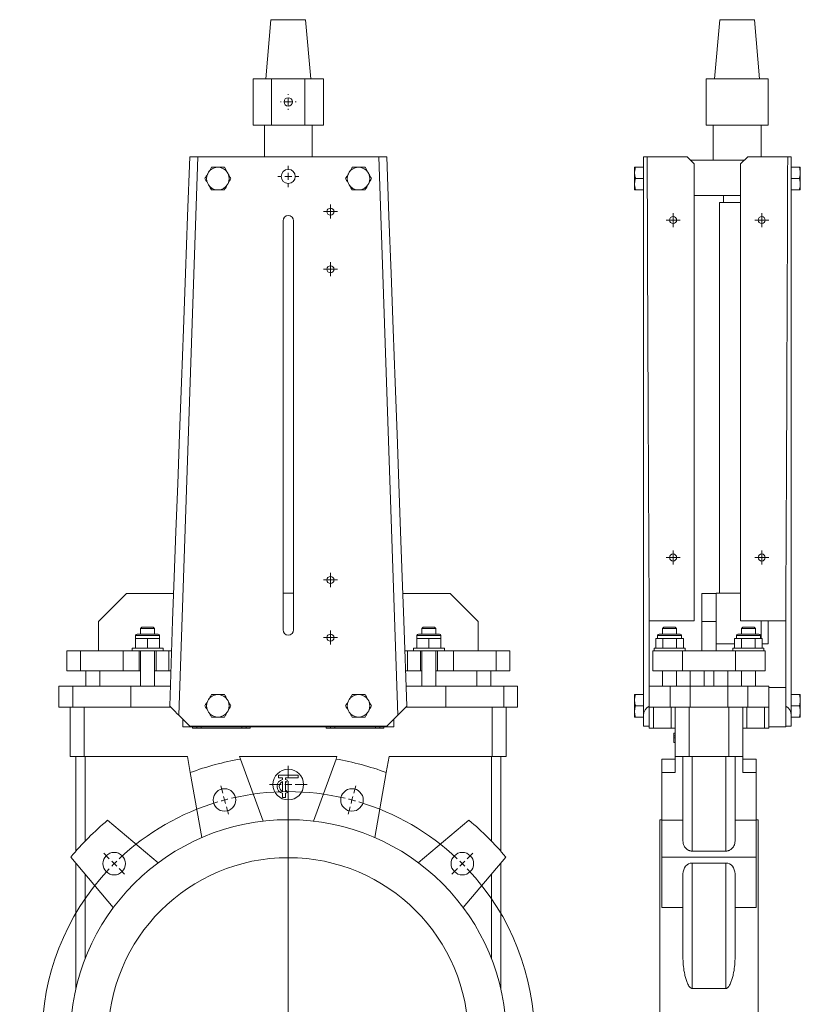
# Model space of a CAD drawing. Header units: millimetres. Extents: x -315 to 240, y -4 to 1124.
# Tile 2 of 2: x -315 to 240, y 424 to 1124. Entities that reach past the tile are written whole.
import ezdxf

# ---------------------------------------------------------------- set-up
doc = ezdxf.new("R2010")
doc.units = ezdxf.units.MM

# ---------------------------------------------------------------- blocks, each defined once
blk = doc.blocks.new('SW_CENTERMARKSYMBOL_0')
at = {"color": 0, "linetype": 'Continuous', "lineweight": 0}
for p, q in [((77.16, 50.12), (75.73, 55.44)), ((123.74, -118.74), (123.74, 53.76)), ((170.33, 50.12), (171.75, 55.44)), ((78.45, 45.29), (77.8, 47.71)), ((78.45, 45.29), (79.1, 42.88)), ((169.04, 45.29), (168.39, 42.88)), ((169.04, 45.29), (169.68, 47.71)), ((79.74, 40.46), (81.17, 35.15)), ((167.74, 40.46), (166.32, 35.15)), ((-3.54, 3.54), (-7.42, 7.42)), ((251.02, 3.54), (254.91, 7.42)), ((0, 0), (-1.77, 1.77)), ((0, 0), (1.77, -1.77)), ((247.49, 0), (245.72, -1.77)), ((247.49, 0), (249.26, 1.77)), ((3.54, -3.54), (7.42, -7.42)), ((243.95, -3.54), (240.06, -7.42)), ((118.74, -123.74), (-53.76, -123.74)), ((123.74, -123.74), (121.24, -123.74)), ((123.74, -123.74), (123.74, -121.24)), ((123.74, -123.74), (123.74, -126.24)), ((123.74, -123.74), (126.24, -123.74)), ((128.74, -123.74), (301.24, -123.74)), ((123.74, -128.74), (123.74, -301.24)), ((3.54, -243.95), (7.42, -240.06)), ((243.95, -243.95), (240.06, -240.06)), ((-3.54, -251.02), (-7.42, -254.91)), ((0, -247.49), (-1.77, -249.26)), ((0, -247.49), (1.77, -245.72)), ((247.49, -247.49), (245.72, -245.72)), ((247.49, -247.49), (249.26, -249.26)), ((251.02, -251.02), (254.91, -254.91)), ((79.74, -287.95), (81.17, -282.64)), ((167.74, -287.95), (166.32, -282.64)), ((78.45, -292.78), (77.8, -295.2)), ((78.45, -292.78), (79.1, -290.37)), ((169.04, -292.78), (168.39, -290.37)), ((169.04, -292.78), (169.68, -295.2)), ((77.16, -297.61), (75.73, -302.92)), ((170.33, -297.61), (171.75, -302.92))]:
    blk.add_line(p, q, dxfattribs=at)
for start, end in [(76.63702, 103.36298), (106.63702, 133.36298), (105, 105.81851), (104.18149, 105), (75, 75.81851), (74.18149, 75), (46.63702, 73.36298), (135, 135.81851), (134.18149, 135), (45, 45.81851), (44.18149, 45), (136.63702, 223.36298), (316.63702, 43.36298), (224.18149, 225), (225, 225.81851), (226.63702, 253.36298), (286.63702, 313.36298), (314.18149, 315), (315, 315.81851), (254.18149, 255), (255, 255.81851), (256.63702, 283.36298), (284.18149, 285), (285, 285.81851)]:
    blk.add_arc((123.74, -123.74), 175, start, end, dxfattribs=at)
blk = doc.blocks.new('SW_CENTERMARKSYMBOL_1')
at = {"color": 0, "linetype": 'Continuous', "lineweight": 0}
for p, q in [((0, 5), (0, 13.4)), ((-5, 0), (-13.4, 0)), ((0, 0), (-2.5, 0)), ((0, 0), (0, 2.5)), ((0, 0), (0, -2.5)), ((0, 0), (2.5, 0)), ((5, 0), (13.4, 0)), ((0, -5), (0, -13.4))]:
    blk.add_line(p, q, dxfattribs=at)
blk = doc.blocks.new('SW_CENTERMARKSYMBOL_2')
at = {"color": 0, "linetype": 'Continuous', "lineweight": 0}
for p, q in [((-2.5, 0), (-5, 0)), ((0, 0), (-2.5, 0)), ((0, 2.5), (0, 5)), ((0, 0), (0, 2.5)), ((0, 0), (0, -2.5)), ((0, 0), (2.5, 0)), ((2.5, 0), (5, 0)), ((0, -2.5), (0, -5))]:
    blk.add_line(p, q, dxfattribs=at)
blk = doc.blocks.new('SW_CENTERMARKSYMBOL_3')
at = {"color": 0, "linetype": 'Continuous', "lineweight": 0}
for p, q in [((-2.5, 0), (-5, 0)), ((0, 0), (-2.5, 0)), ((0, 2.5), (0, 5)), ((0, 0), (0, 2.5)), ((0, 0), (0, -2.5)), ((0, 0), (2.5, 0)), ((2.5, 0), (5, 0)), ((0, -2.5), (0, -5))]:
    blk.add_line(p, q, dxfattribs=at)
blk = doc.blocks.new('SW_CENTERMARKSYMBOL_4')
at = {"color": 0, "linetype": 'Continuous', "lineweight": 0}
for p, q in [((-2.5, 0), (-5, 0)), ((0, 0), (-2.5, 0)), ((0, 2.5), (0, 5)), ((0, 0), (0, 2.5)), ((0, 0), (0, -2.5)), ((0, 0), (2.5, 0)), ((2.5, 0), (5, 0)), ((0, -2.5), (0, -5))]:
    blk.add_line(p, q, dxfattribs=at)
blk = doc.blocks.new('SW_CENTERMARKSYMBOL_5')
at = {"color": 0, "linetype": 'Continuous', "lineweight": 0}
for p, q in [((0, 5), (0, 7.5)), ((-5, 0), (-7.5, 0)), ((0, 0), (-2.5, 0)), ((0, 0), (0, 2.5)), ((0, 0), (0, -2.5)), ((0, 0), (2.5, 0)), ((5, 0), (7.5, 0)), ((0, -5), (0, -7.5))]:
    blk.add_line(p, q, dxfattribs=at)
blk = doc.blocks.new('SW_CENTERMARKSYMBOL_6')
at = {"color": 0, "linetype": 'Continuous', "lineweight": 0}
for p, q in [((-2.5, 0), (-5, 0)), ((0, 0), (-2.5, 0)), ((0, 2.5), (0, 5)), ((0, 0), (0, 2.5)), ((0, 0), (0, -2.5)), ((0, 0), (2.5, 0)), ((2.5, 0), (5, 0)), ((0, -2.5), (0, -5))]:
    blk.add_line(p, q, dxfattribs=at)
blk = doc.blocks.new('SW_CENTERMARKSYMBOL_7')
at = {"color": 0, "linetype": 'Continuous', "lineweight": 0}
for p, q in [((-5, 0), (-5.5, 0)), ((0, 0), (-2.5, 0)), ((0, 5), (0, 5.5)), ((0, 0), (0, 2.5)), ((0, 0), (0, -2.5)), ((0, 0), (2.5, 0)), ((5, 0), (5.5, 0)), ((0, -5), (0, -5.5))]:
    blk.add_line(p, q, dxfattribs=at)
blk = doc.blocks.new('SW_CENTERMARKSYMBOL_8')
at = {"color": 0, "linetype": 'Continuous', "lineweight": 0}
for p, q in [((-2.5, 0), (-5, 0)), ((0, 0), (-2.5, 0)), ((0, 2.5), (0, 5)), ((0, 0), (0, 2.5)), ((0, 0), (0, -2.5)), ((0, 0), (2.5, 0)), ((2.5, 0), (5, 0)), ((0, -2.5), (0, -5))]:
    blk.add_line(p, q, dxfattribs=at)
blk = doc.blocks.new('SW_CENTERMARKSYMBOL_9')
at = {"color": 0, "linetype": 'Continuous', "lineweight": 0}
for p, q in [((-2.5, 0), (-5, 0)), ((0, 0), (-2.5, 0)), ((0, 2.5), (0, 5)), ((0, 0), (0, 2.5)), ((0, 0), (0, -2.5)), ((0, 0), (2.5, 0)), ((2.5, 0), (5, 0)), ((0, -2.5), (0, -5))]:
    blk.add_line(p, q, dxfattribs=at)
blk = doc.blocks.new('SW_CENTERMARKSYMBOL_10')
at = {"color": 0, "linetype": 'Continuous', "lineweight": 0}
for p, q in [((-2.5, 0), (-5, 0)), ((0, 0), (-2.5, 0)), ((0, 2.5), (0, 5)), ((0, 0), (0, 2.5)), ((0, 0), (0, -2.5)), ((0, 0), (2.5, 0)), ((2.5, 0), (5, 0)), ((0, -2.5), (0, -5))]:
    blk.add_line(p, q, dxfattribs=at)
blk = doc.blocks.new('SW_CENTERMARKSYMBOL_11')
at = {"color": 0, "linetype": 'Continuous', "lineweight": 0}
for p, q in [((-2.5, 0), (-5, 0)), ((0, 0), (-2.5, 0)), ((0, 2.5), (0, 5)), ((0, 0), (0, 2.5)), ((0, 0), (0, -2.5)), ((0, 0), (2.5, 0)), ((2.5, 0), (5, 0)), ((0, -2.5), (0, -5))]:
    blk.add_line(p, q, dxfattribs=at)

msp = doc.modelspace()

# ---------------------------------------------------------------- linework, layer by layer
at = {"color": 7, "linetype": 'Continuous', "lineweight": 15}
for p, q in [((-136.67, 1124.3), (-140.34, 1082.3)), ((-136.67, 1124.3), (-112.02, 1124.3)), ((-112.02, 1124.3), (-108.34, 1082.3)), ((182.42, 1124.3), (178.75, 1082.3)), ((182.42, 1124.3), (207.07, 1124.3)), ((207.07, 1124.3), (210.75, 1082.3)), ((-149.34, 1082.3), (-149.34, 1049.3)), ((-149.34, 1082.3), (-136.22, 1082.3)), ((-136.22, 1082.3), (-136.22, 1049.3)), ((-136.22, 1082.3), (-112.47, 1082.3)), ((-112.47, 1082.3), (-112.47, 1049.3)), ((-112.47, 1082.3), (-99.34, 1082.3)), ((-99.34, 1049.3), (-99.34, 1082.3)), ((172.75, 1082.3), (172.75, 1049.3)), ((172.75, 1082.3), (216.75, 1082.3)), ((216.75, 1082.3), (216.75, 1049.3)), ((-149.34, 1049.3), (-136.22, 1049.3)), ((-141.34, 1049.3), (-141.34, 1026.8)), ((-136.22, 1049.3), (-112.47, 1049.3)), ((-112.47, 1049.3), (-99.34, 1049.3)), ((-107.34, 1026.8), (-107.34, 1049.3)), ((172.75, 1049.3), (216.75, 1049.3)), ((177.75, 1049.3), (177.75, 1024.3)), ((211.75, 1026.8), (211.75, 1049.3)), ((-188.71, 1026.8), (-202.19, 629.65)), ((-194.34, 1026.8), (-188.71, 1026.8)), ((-188.71, 1026.8), (-124.34, 1026.8)), ((-124.34, 1026.8), (-59.97, 1026.8)), ((-46.5, 629.65), (-59.97, 1026.8)), ((-59.97, 1026.8), (-54.34, 1026.8)), ((128.25, 1026.8), (130.79, 1026.8)), ((128.25, 629.65), (128.25, 1026.8)), ((159.25, 1026.8), (130.79, 1026.8)), ((164.25, 1021.8), (159.25, 1026.8)), ((161.75, 1024.3), (199.75, 1024.3)), ((202.25, 1026.8), (197.25, 1021.8)), ((202.25, 1026.8), (230.71, 1026.8)), ((230.71, 1026.8), (233.25, 1026.8)), ((233.25, 1026.8), (233.25, 629.65)), ((-180.95, 1015.86), (-181.59, 1014.75)), ((-173.7, 1019.3), (-174.98, 1019.3)), ((-167.73, 1015.86), (-169.72, 1019.3)), ((-167.09, 1014.75), (-167.73, 1015.86)), ((-80.95, 1015.86), (-81.59, 1014.75)), ((-73.7, 1019.3), (-74.98, 1019.3)), ((-67.73, 1015.86), (-69.72, 1019.3)), ((-67.09, 1014.75), (-67.73, 1015.86)), ((121.85, 1019.3), (122.55, 1019.3)), ((121.85, 1015.86), (121.85, 1019.3)), ((121.85, 1015.86), (121.85, 1014.75)), ((122.55, 1019.3), (128.25, 1019.3)), ((164.25, 696.8), (164.25, 1021.8)), ((197.25, 696.8), (197.25, 1021.8)), ((238.95, 1019.3), (233.25, 1019.3)), ((239.65, 1019.3), (239.65, 1015.86)), ((239.65, 1015.86), (239.65, 1014.75)), ((121.85, 1007.85), (121.85, 1014.75)), ((122.55, 1011.3), (128.25, 1011.3)), ((238.95, 1011.3), (233.25, 1011.3)), ((239.65, 1014.75), (239.65, 1007.85)), ((-181.59, 1007.85), (-180.95, 1006.75)), ((-174.98, 1003.3), (-173.7, 1003.3)), ((-167.73, 1006.75), (-167.09, 1007.85)), ((-81.59, 1007.85), (-80.95, 1006.75)), ((-74.98, 1003.3), (-73.7, 1003.3)), ((-67.73, 1006.75), (-67.09, 1007.85)), ((121.85, 1007.85), (121.85, 1006.75)), ((121.85, 1006.75), (122.55, 1003.3)), ((121.85, 1003.3), (121.85, 1006.75)), ((122.55, 1003.3), (128.25, 1003.3)), ((238.95, 1003.3), (233.25, 1003.3)), ((239.65, 1007.85), (239.65, 1006.75)), ((239.65, 1006.75), (239.65, 1003.3)), ((164.25, 999.3), (197.25, 999.3)), ((185, 999.3), (185, 994.3)), ((182.25, 994.3), (182.25, 716.4)), ((182.25, 994.3), (197.27, 994.3)), ((-128.09, 690.3), (-128.09, 981.3)), ((-120.59, 981.3), (-120.59, 690.3)), ((-239.34, 716.3), (-259.34, 696.3)), ((-239.34, 716.3), (-205.83, 716.3)), ((-128.09, 716.4), (-120.59, 716.4)), ((-42.86, 716.3), (-9.34, 716.3)), ((10.66, 696.3), (-9.34, 716.3)), ((169.75, 716.3), (179.75, 716.3)), ((169.75, 696.3), (169.75, 716.3)), ((179.75, 716.4), (197.25, 716.4)), ((179.75, 716.3), (179.75, 716.4)), ((179.75, 716.3), (179.75, 696.3)), ((-259.34, 675.3), (-259.34, 696.3)), ((-206.55, 696.8), (-208.61, 636.07)), ((-42.14, 696.8), (-40.08, 636.07)), ((10.66, 675.3), (10.66, 696.3)), ((132.25, 696.8), (132.25, 650.3)), ((164.25, 696.8), (132.25, 696.8)), ((179.75, 696.3), (169.75, 696.3)), ((169.75, 675.3), (169.75, 696.3)), ((179.75, 675.3), (179.75, 696.3)), ((197.25, 696.8), (229.25, 696.8)), ((211.75, 684.3), (211.75, 696.8)), ((216.75, 680.4), (216.75, 696.8)), ((229.25, 696.8), (229.25, 636.07)), ((-232.84, 686.3), (-232.84, 684.3)), ((-231.84, 687.3), (-224.34, 687.3)), ((-228.34, 692.3), (-229.34, 691.3)), ((-229.34, 691.3), (-229.34, 687.3)), ((-224.34, 691.3), (-229.34, 691.3)), ((-228.34, 692.3), (-224.34, 692.3)), ((-224.34, 692.3), (-220.34, 692.3)), ((-219.34, 691.3), (-224.34, 691.3)), ((-224.34, 687.3), (-216.84, 687.3)), ((-219.34, 691.3), (-220.34, 692.3)), ((-219.34, 687.3), (-219.34, 691.3)), ((-215.84, 684.3), (-215.84, 686.3)), ((-32.84, 686.3), (-32.84, 684.3)), ((-31.84, 687.3), (-24.34, 687.3)), ((-28.34, 692.3), (-29.34, 691.3)), ((-29.34, 691.3), (-29.34, 687.3)), ((-24.34, 691.3), (-29.34, 691.3)), ((-28.34, 692.3), (-24.34, 692.3)), ((-24.34, 692.3), (-20.34, 692.3)), ((-19.34, 691.3), (-24.34, 691.3)), ((-24.34, 687.3), (-16.84, 687.3)), ((-19.34, 691.3), (-20.34, 692.3)), ((-19.34, 687.3), (-19.34, 691.3)), ((-15.84, 684.3), (-15.84, 686.3)), ((138.25, 686.3), (138.25, 684.3)), ((139.25, 687.3), (154.25, 687.3)), ((142.75, 692.3), (141.75, 691.3)), ((141.75, 691.3), (141.75, 687.3)), ((151.75, 691.3), (141.75, 691.3)), ((142.75, 692.3), (150.75, 692.3)), ((151.75, 691.3), (150.75, 692.3)), ((151.75, 687.3), (151.75, 691.3)), ((155.25, 684.3), (155.25, 686.3)), ((194.25, 686.3), (194.25, 684.3)), ((195.25, 687.3), (210.25, 687.3)), ((198.75, 692.3), (197.75, 691.3)), ((197.75, 691.3), (197.75, 687.3)), ((207.75, 691.3), (197.75, 691.3)), ((198.75, 692.3), (206.75, 692.3)), ((207.75, 691.3), (206.75, 692.3)), ((207.75, 687.3), (207.75, 691.3)), ((211.25, 684.3), (211.25, 686.3)), ((-232.84, 684.3), (-232.84, 677.3)), ((-232.84, 684.3), (-228.59, 684.3)), ((-228.59, 684.3), (-224.34, 684.3)), ((-224.34, 684.3), (-224.34, 677.3)), ((-224.34, 684.3), (-220.09, 684.3)), ((-220.09, 684.3), (-215.84, 684.3)), ((-215.84, 684.3), (-215.84, 677.3)), ((-32.84, 684.3), (-32.84, 677.3)), ((-28.59, 684.3), (-32.84, 684.3)), ((-24.34, 684.3), (-28.59, 684.3)), ((-24.34, 684.3), (-24.34, 677.3)), ((-20.09, 684.3), (-24.34, 684.3)), ((-15.84, 684.3), (-20.09, 684.3)), ((-15.84, 684.3), (-15.84, 677.3)), ((136.93, 684.3), (136.93, 677.3)), ((139.39, 684.3), (136.93, 684.3)), ((141.84, 684.3), (139.39, 684.3)), ((141.84, 684.3), (141.84, 677.3)), ((146.75, 684.3), (141.84, 684.3)), ((151.66, 684.3), (146.75, 684.3)), ((151.66, 684.3), (151.66, 677.3)), ((154.11, 684.3), (151.66, 684.3)), ((156.56, 684.3), (154.11, 684.3)), ((156.56, 684.3), (156.56, 677.3)), ((179.75, 680.4), (192.93, 680.4)), ((192.93, 684.3), (192.93, 677.3)), ((192.93, 684.3), (195.39, 684.3)), ((195.39, 684.3), (197.84, 684.3)), ((197.84, 684.3), (197.84, 677.3)), ((197.84, 684.3), (202.75, 684.3)), ((202.75, 684.3), (207.66, 684.3)), ((207.66, 684.3), (207.66, 677.3)), ((207.66, 684.3), (210.11, 684.3)), ((210.11, 684.3), (212.56, 684.3)), ((212.56, 684.3), (212.56, 677.3)), ((212.56, 680.4), (216.75, 680.4)), ((-281.84, 675.3), (-281.84, 661.3)), ((-281.84, 675.3), (-272.04, 675.3)), ((-272.04, 675.3), (-272.04, 661.3)), ((-272.04, 675.3), (-241.82, 675.3)), ((-241.82, 675.3), (-241.82, 661.3)), ((-241.82, 675.3), (-230.34, 675.3)), ((-235.34, 677.3), (-235.34, 675.3)), ((-235.34, 677.3), (-213.34, 677.3)), ((-230.34, 675.3), (-230.34, 661.3)), ((-230.34, 675.3), (-218.34, 675.3)), ((-229.34, 675.3), (-229.34, 650.3)), ((-219.34, 650.3), (-219.34, 675.3)), ((-218.34, 675.3), (-218.34, 661.3)), ((-218.34, 675.3), (-209.16, 675.3)), ((-213.34, 675.3), (-213.34, 677.3)), ((-209.16, 675.3), (-209.16, 661.3)), ((-209.16, 675.3), (-207.28, 675.3)), ((-41.41, 675.3), (-39.53, 675.3)), ((-39.53, 675.3), (-39.53, 661.3)), ((-39.53, 675.3), (-30.34, 675.3)), ((-35.34, 677.3), (-35.34, 675.3)), ((-13.34, 677.3), (-35.34, 677.3)), ((-30.34, 675.3), (-30.34, 661.3)), ((-18.34, 675.3), (-30.34, 675.3)), ((-29.34, 675.3), (-29.34, 650.3)), ((-19.34, 650.3), (-19.34, 675.3)), ((-18.34, 675.3), (-18.34, 661.3)), ((-18.34, 675.3), (-6.87, 675.3)), ((-13.34, 675.3), (-13.34, 677.3)), ((-6.87, 675.3), (-6.87, 661.3)), ((-6.87, 675.3), (23.35, 675.3)), ((23.35, 675.3), (23.35, 661.3)), ((23.35, 675.3), (33.16, 675.3)), ((33.16, 661.3), (33.16, 675.3)), ((134.75, 675.3), (134.75, 661.3)), ((134.75, 675.3), (155.91, 675.3)), ((135.75, 677.3), (135.75, 675.3)), ((157.75, 677.3), (135.75, 677.3)), ((155.91, 675.3), (155.91, 661.3)), ((155.91, 675.3), (193.59, 675.3)), ((157.75, 675.3), (157.75, 677.3)), ((191.75, 677.3), (191.75, 675.3)), ((191.75, 677.3), (213.75, 677.3)), ((193.59, 675.3), (193.59, 661.3)), ((193.59, 675.3), (214.75, 675.3)), ((213.75, 675.3), (213.75, 677.3)), ((214.75, 675.3), (214.75, 661.3)), ((-281.84, 661.3), (-272.04, 661.3)), ((-272.04, 661.3), (-241.82, 661.3)), ((-268.34, 661.3), (-268.34, 650.3)), ((-258.34, 661.3), (-258.34, 650.3)), ((-241.82, 661.3), (-230.34, 661.3)), ((-230.34, 661.3), (-229.34, 661.3)), ((-219.34, 661.3), (-218.34, 661.3)), ((-218.34, 661.3), (-209.16, 661.3)), ((-209.16, 661.3), (-207.75, 661.3)), ((-40.93, 661.3), (-39.53, 661.3)), ((-39.53, 661.3), (-30.34, 661.3)), ((-30.34, 661.3), (-29.34, 661.3)), ((-19.34, 661.3), (-18.34, 661.3)), ((-18.34, 661.3), (-6.87, 661.3)), ((-6.87, 661.3), (23.35, 661.3)), ((9.66, 661.3), (9.66, 650.3)), ((19.66, 661.3), (19.66, 650.3)), ((23.35, 661.3), (33.16, 661.3)), ((134.75, 661.3), (155.91, 661.3)), ((141.75, 661.3), (141.75, 650.3)), ((151.75, 650.3), (151.75, 661.3)), ((155.91, 661.3), (193.59, 661.3)), ((161.25, 661.3), (161.25, 650.3)), ((171.25, 661.3), (171.25, 650.3)), ((178.25, 661.3), (178.25, 650.3)), ((188.25, 661.3), (188.25, 650.3)), ((193.59, 661.3), (214.75, 661.3)), ((197.75, 661.3), (197.75, 650.3)), ((207.75, 650.3), (207.75, 661.3)), ((-287.34, 635.3), (-287.34, 650.3)), ((-287.34, 650.3), (-277.47, 650.3)), ((-277.47, 635.3), (-277.47, 650.3)), ((-277.47, 650.3), (-236.34, 650.3)), ((-236.34, 635.3), (-236.34, 650.3)), ((-236.34, 650.3), (-208.13, 650.3)), ((-173.7, 644.3), (-174.98, 644.3)), ((-73.7, 644.3), (-74.98, 644.3)), ((-40.56, 650.3), (-12.34, 650.3)), ((-12.34, 635.3), (-12.34, 650.3)), ((-12.34, 650.3), (28.79, 650.3)), ((28.79, 635.3), (28.79, 650.3)), ((28.79, 650.3), (38.66, 650.3)), ((38.66, 635.3), (38.66, 650.3)), ((121.85, 640.86), (121.85, 644.3)), ((122.55, 644.3), (128.25, 644.3)), ((132.25, 635.3), (132.25, 650.3)), ((132.25, 650.3), (147.22, 650.3)), ((147.22, 635.3), (147.22, 650.3)), ((147.22, 650.3), (161.31, 650.3)), ((161.31, 635.3), (161.31, 650.3)), ((161.31, 650.3), (188.18, 650.3)), ((188.18, 635.3), (188.18, 650.3)), ((188.18, 650.3), (202.28, 650.3)), ((202.28, 635.3), (202.28, 650.3)), ((202.28, 650.3), (217.25, 650.3)), ((217.25, 635.3), (217.25, 650.3)), ((229.25, 649.3), (217.25, 649.3)), ((238.95, 644.3), (233.25, 644.3)), ((239.65, 644.3), (239.65, 640.86)), ((-180.95, 640.86), (-181.59, 639.75)), ((-167.09, 639.75), (-167.73, 640.86)), ((-80.95, 640.86), (-81.59, 639.75)), ((-67.09, 639.75), (-67.73, 640.86)), ((121.85, 640.86), (121.85, 639.75)), ((121.85, 632.85), (121.85, 639.75)), ((239.65, 640.86), (239.65, 639.75)), ((239.65, 639.75), (239.65, 632.85)), ((-287.34, 635.3), (-277.47, 635.3)), ((-279.34, 600.3), (-279.34, 635.3)), ((-277.47, 635.3), (-236.34, 635.3)), ((-269.34, 600.3), (-269.34, 635.3)), ((-236.34, 635.3), (-207.84, 635.3)), ((-181.59, 632.85), (-180.95, 631.75)), ((-167.73, 631.75), (-167.09, 632.85)), ((-81.59, 632.85), (-80.95, 631.75)), ((-67.73, 631.75), (-67.09, 632.85)), ((-40.84, 635.3), (-12.34, 635.3)), ((-12.34, 635.3), (28.79, 635.3)), ((20.66, 600.3), (20.66, 635.3)), ((28.79, 635.3), (38.66, 635.3)), ((30.66, 600.3), (30.66, 635.3)), ((121.85, 632.85), (121.85, 631.75)), ((121.85, 628.3), (121.85, 631.75)), ((122.55, 636.3), (128.25, 636.3)), ((132.25, 635.3), (147.22, 635.3)), ((132.25, 621.8), (132.25, 635.3)), ((135.25, 620.3), (135.25, 635.3)), ((147.22, 635.3), (161.31, 635.3)), ((147.75, 620.3), (147.75, 635.3)), ((150.75, 600.3), (150.75, 635.3)), ((160.75, 600.3), (160.75, 635.3)), ((161.31, 635.3), (188.18, 635.3)), ((188.18, 635.3), (202.28, 635.3)), ((188.75, 600.3), (188.75, 635.3)), ((198.75, 600.3), (198.75, 635.3)), ((201.75, 620.3), (201.75, 635.3)), ((202.28, 635.3), (217.25, 635.3)), ((214.25, 620.3), (214.25, 635.3)), ((217.25, 635.3), (217.25, 621.3)), ((229.25, 626.8), (229.25, 636.07)), ((238.95, 636.3), (233.25, 636.3)), ((239.65, 632.85), (239.65, 631.75)), ((239.65, 631.75), (239.65, 628.3)), ((-194.34, 621.8), (-202.19, 629.65)), ((-199.34, 626.8), (-199.34, 621.3)), ((-174.98, 628.3), (-173.7, 628.3)), ((-74.98, 628.3), (-73.7, 628.3)), ((-46.5, 629.65), (-54.34, 621.8)), ((-49.34, 621.3), (-49.34, 626.8)), ((122.55, 628.3), (128.25, 628.3)), ((128.25, 621.8), (128.25, 629.65)), ((229.25, 626.8), (229.25, 621.3)), ((233.25, 621.8), (233.25, 629.65)), ((238.95, 628.3), (233.25, 628.3)), ((-199.34, 621.3), (-49.34, 621.3)), ((-194.34, 621.8), (-54.34, 621.8)), ((-189.34, 620.3), (-192.34, 620.3)), ((-189.34, 620.3), (-189.34, 621.3)), ((-186.34, 620.3), (-189.34, 620.3)), ((-186.34, 620.3), (-186.34, 621.3)), ((-157.34, 620.3), (-186.34, 620.3)), ((-157.34, 620.3), (-157.34, 621.3)), ((-154.34, 620.3), (-157.34, 620.3)), ((-154.34, 620.3), (-154.34, 621.3)), ((-151.34, 620.3), (-154.34, 620.3)), ((-94.34, 620.3), (-97.34, 620.3)), ((-94.34, 620.3), (-94.34, 621.3)), ((-91.34, 620.3), (-94.34, 620.3)), ((-91.34, 620.3), (-91.34, 621.3)), ((-62.34, 620.3), (-91.34, 620.3)), ((-62.34, 620.3), (-62.34, 621.3)), ((-59.34, 620.3), (-62.34, 620.3)), ((-59.34, 620.3), (-59.34, 621.3)), ((-56.34, 620.3), (-59.34, 620.3)), ((132.25, 621.8), (128.25, 621.8)), ((132.25, 620.3), (132.25, 621.8)), ((135.25, 620.3), (132.25, 620.3)), ((147.75, 620.3), (135.25, 620.3)), ((150.75, 620.3), (147.75, 620.3)), ((149.75, 616.81), (150.75, 616.81)), ((149.75, 616.81), (149.75, 614.86)), ((201.75, 620.3), (198.75, 620.3)), ((214.25, 620.3), (201.75, 620.3)), ((217.25, 620.3), (214.25, 620.3)), ((229.25, 621.3), (217.25, 621.3)), ((217.25, 620.3), (217.25, 621.3)), ((229.25, 621.8), (233.25, 621.8)), ((149.75, 614.86), (150.75, 614.86)), ((149.75, 613.47), (150.75, 613.47)), ((149.75, 610.14), (150.75, 610.14)), ((-269.34, 600.3), (-279.34, 600.3)), ((-275.34, 532.97), (-275.34, 600.3)), ((-196.04, 600.3), (-269.34, 600.3)), ((-268.84, 540.02), (-268.84, 600.3)), ((-196.04, 600.3), (-194.01, 588.84)), ((-89.72, 600.3), (-158.96, 600.3)), ((-158.28, 598.42), (-158.96, 600.3)), ((-142.21, 554.27), (-158.28, 598.42)), ((-90.41, 598.42), (-106.48, 554.27)), ((-89.72, 600.3), (-90.41, 598.42)), ((-54.67, 588.84), (-52.65, 600.3)), ((20.66, 600.3), (-52.65, 600.3)), ((20.16, 540.02), (20.16, 600.3)), ((30.66, 600.3), (20.66, 600.3)), ((26.66, 532.97), (26.66, 600.3)), ((150.75, 598.42), (141.25, 598.42)), ((141.25, 598.42), (141.25, 588.84)), ((160.75, 600.3), (150.75, 600.3)), ((150.75, 600.3), (150.75, 588.84)), ((156.25, 540.02), (156.25, 600.3)), ((188.75, 600.3), (160.75, 600.3)), ((162.75, 532.97), (162.75, 600.3)), ((186.75, 532.97), (186.75, 600.3)), ((198.75, 600.3), (188.75, 600.3)), ((193.25, 540.02), (193.25, 600.3)), ((198.75, 600.3), (198.75, 588.84)), ((208.25, 598.42), (198.75, 598.42)), ((208.25, 598.42), (208.25, 588.84)), ((-194.01, 588.84), (-185.86, 542.57)), ((-62.83, 542.57), (-54.67, 588.84)), ((141.25, 588.84), (141.25, 554.91)), ((150.75, 588.84), (141.25, 588.84)), ((208.25, 588.84), (198.75, 588.84)), ((208.25, 588.84), (208.25, 554.91)), ((-131.34, 587.01), (-117.34, 587.01)), ((-131.34, 585.01), (-131.34, 587.01)), ((-128.34, 585.01), (-131.34, 585.01)), ((-128.34, 583.91), (-128.34, 585.01)), ((-128.34, 575.66), (-128.34, 582.36)), ((-117.34, 585.01), (-126.34, 585.01)), ((-126.34, 583.91), (-126.34, 585.01)), ((-126.34, 575.66), (-126.34, 582.36)), ((-124.84, 583.34), (-125.59, 582.04)), ((-117.34, 587.01), (-117.34, 585.01)), ((-124.84, 574.68), (-125.59, 575.98)), ((-128.34, 571.01), (-128.34, 574.11)), ((-128.34, 571.01), (-126.34, 571.01)), ((-126.34, 571.01), (-126.34, 574.11)), ((-216.8, 524.71), (-252.79, 554.91)), ((4.1, 554.91), (-31.89, 524.71)), ((141.25, 555.3), (139.75, 555.3)), ((139.75, 555.3), (139.75, 245.3)), ((156.25, 554.91), (141.25, 554.91)), ((141.25, 554.91), (141.25, 528.74)), ((208.25, 554.91), (193.25, 554.91)), ((209.75, 555.3), (208.25, 555.3)), ((208.25, 554.91), (208.25, 528.74)), ((209.75, 555.3), (209.75, 245.3)), ((186.75, 532.97), (162.75, 532.97)), ((-278.95, 528.74), (-248.75, 492.75)), ((0.06, 492.75), (30.26, 528.74)), ((208.25, 528.74), (141.25, 528.74)), ((141.25, 528.74), (141.25, 492.75)), ((208.25, 528.74), (208.25, 492.75)), ((-275.34, 435.29), (-275.34, 524.45)), ((26.66, 435.29), (26.66, 524.45)), ((162.75, 524.45), (186.75, 524.45)), ((162.75, 435.29), (162.75, 524.45)), ((186.75, 435.29), (186.75, 524.45)), ((-268.84, 456.38), (-268.84, 516.7)), ((20.16, 456.38), (20.16, 516.7)), ((156.25, 456.38), (156.25, 516.7)), ((193.25, 456.38), (193.25, 516.7)), ((156.25, 492.75), (141.25, 492.75)), ((208.25, 492.75), (193.25, 492.75)), ((162.75, 435.29), (186.75, 435.29))]:
    msp.add_line(p, q, dxfattribs=at)
at = {"color": 8, "linetype": 'Continuous', "lineweight": 15}
for p, q in [((-224.34, 686.3), (-232.84, 686.3)), ((-215.84, 686.3), (-224.34, 686.3)), ((-24.34, 686.3), (-32.84, 686.3)), ((-15.84, 686.3), (-24.34, 686.3)), ((155.25, 686.3), (138.25, 686.3)), ((211.25, 686.3), (194.25, 686.3)), ((-192.34, 620.3), (-192.34, 621.3)), ((-151.34, 620.3), (-151.34, 621.3)), ((-97.34, 620.3), (-97.34, 621.3)), ((-56.34, 620.3), (-56.34, 621.3))]:
    msp.add_line(p, q, dxfattribs=at)
at = {"color": 7, "linetype": 'Continuous', "lineweight": 15, "flags": 128}
for points in [[(-206.55, 696.8), (-205.4, 727.75), (-204.2, 760.19), (-202.95, 794.09), (-201.64, 829.42), (-200.28, 866.17), (-198.87, 904.31), (-197.41, 943.82), (-195.9, 984.66), (-194.34, 1026.8)], [(-54.34, 1026.8), (-52.78, 984.66), (-51.27, 943.82), (-49.81, 904.31), (-48.4, 866.17), (-47.04, 829.42), (-45.74, 794.09), (-44.48, 760.19), (-43.28, 727.75), (-42.14, 696.8)], [(-202.19, 629.65), (-203.5, 630.95), (-204.76, 632.22), (-205.94, 633.4), (-206.99, 634.45), (-207.9, 635.35), (-208.61, 636.07)], [(-40.08, 636.07), (-40.79, 635.35), (-41.69, 634.45), (-42.75, 633.4), (-43.93, 632.22), (-45.19, 630.95), (-46.5, 629.65)]]:
    msp.add_lwpolyline(points, dxfattribs=at)
at = {"color": 7, "linetype": 'Continuous', "lineweight": 15}
for centre, radius in [((-124.34, 1065.8), 3), ((-124.34, 1012.8), 5), ((-94.34, 987.8), 2.5), ((149.25, 981.8), 2.5), ((212.25, 981.8), 2.5), ((-94.34, 946.8), 2.5), ((149.25, 741.8), 2.5), ((212.25, 741.8), 2.5), ((-94.34, 725.8), 2.5), ((-94.34, 684.8), 2.5), ((-124.34, 580.3), 10.9), ((-169.64, 569.34), 8), ((-79.05, 569.34), 8), ((-124.34, 400.3), 155), ((-248.09, 524.04), 8), ((-124.34, 400.3), 128), ((-0.6, 524.04), 8)]:
    msp.add_circle(centre, radius, dxfattribs=at)
for centre, radius, start, end in [((-174.34, 1011.3), 8.03, 94.56713, 145.43287), ((-174.34, 1011.3), 8.03, 34.56713, 85.43287), ((-74.34, 1011.3), 8.03, 94.56713, 145.43287), ((-74.34, 1011.3), 8.03, 34.56713, 85.43287), ((-174.34, 1011.3), 8.03, 154.56713, 205.43287), ((-174.34, 1011.3), 8.03, 334.56713, 25.43287), ((-74.34, 1011.3), 8.03, 154.56713, 205.43287), ((-74.34, 1011.3), 8.03, 334.56713, 25.43287), ((-174.34, 1011.3), 8.03, 214.56713, 265.43287), ((-174.34, 1011.3), 8.03, 274.56713, 325.43287), ((-74.34, 1011.3), 8.03, 214.56713, 265.43287), ((-74.34, 1011.3), 8.03, 274.56713, 325.43287), ((-124.34, 981.3), 3.75, 0, 180), ((-231.84, 686.3), 1, 90, 180), ((-216.84, 686.3), 1, 0, 90), ((-124.34, 690.3), 3.75, 180, 0), ((-31.84, 686.3), 1, 90, 180), ((-16.84, 686.3), 1, 0, 90), ((139.25, 686.3), 1, 90, 180), ((154.25, 686.3), 1, 0, 90), ((195.25, 686.3), 1, 90, 180), ((210.25, 686.3), 1, 0, 90), ((-174.34, 636.3), 8.03, 94.56713, 145.43287), ((-174.34, 636.3), 8.03, 34.56713, 85.43287), ((-74.34, 636.3), 8.03, 94.56713, 145.43287), ((-74.34, 636.3), 8.03, 34.56713, 85.43287), ((-174.34, 636.3), 8.03, 154.56713, 205.43287), ((-174.34, 636.3), 8.03, 334.56713, 25.43287), ((-74.34, 636.3), 8.03, 154.56713, 205.43287), ((-74.34, 636.3), 8.03, 334.56713, 25.43287), ((-174.34, 636.3), 8.03, 214.56713, 265.43287), ((-174.34, 636.3), 8.03, 274.56713, 325.43287), ((-74.34, 636.3), 8.03, 214.56713, 265.43287), ((-74.34, 636.3), 8.03, 274.56713, 325.43287), ((-124.34, 400.3), 201, 99.71903, 110.28097), ((-124.34, 400.3), 201, 69.71903, 80.28097), ((-127.34, 579.01), 5, 101.53696, 258.46304), ((-127.34, 579.01), 3.5, 106.60155, 253.39845), ((-127.34, 579.01), 5, 60, 78.46304), ((-127.34, 579.01), 3.5, 60, 73.39845), ((-127.34, 579.01), 3.5, 286.60155, 300), ((-127.34, 579.01), 5, 281.53696, 300), ((-124.34, 400.3), 201, 129.71903, 140.28097), ((-124.34, 400.3), 201, 39.71903, 50.28097)]:
    msp.add_arc(centre, radius, start, end, dxfattribs=at)
for centre, major_axis, ratio, start_param, end_param in [((135.75, 2871.81), (0, 2459.21), 0.00305, 2.419227, 2.656075), ((225.75, 2871.81), (0, 2459.21), 0.00305, 3.627111, 3.863958), ((135.75, 629.65), (7.5, 0), 0.967737, 2.056314, 3.141593), ((225.75, 629.65), (7.5, 0), 0.967737, 0, 1.085278), ((162.75, 516.7), (0, 7.75), 0.8391, 0, 1.570796), ((186.75, 516.7), (0, 7.75), 0.8391, 4.712389, 6.283185)]:
    msp.add_ellipse(centre, major_axis=major_axis, ratio=ratio, start_param=start_param, end_param=end_param, dxfattribs=at)
for points, knots in [([(-178.96, 1019.3), (-179.3, 1018.73), (-179.95, 1017.6), (-180.62, 1016.43), (-180.95, 1015.86)], [0, 0, 0, 0, 0.508428, 1, 1, 1, 1]), ([(-174.98, 1019.3), (-175.37, 1019.3), (-176.71, 1019.3), (-178.03, 1019.3), (-178.96, 1019.3)], [0, 0, 0, 0, 0.285394, 1, 1, 1, 1]), ([(-169.72, 1019.3), (-169.98, 1019.3), (-171.28, 1019.3), (-172.62, 1019.3), (-173.7, 1019.3)], [0, 0, 0, 0, 0.196722, 1, 1, 1, 1]), ([(-78.96, 1019.3), (-79.3, 1018.73), (-79.95, 1017.6), (-80.62, 1016.43), (-80.95, 1015.86)], [0, 0, 0, 0, 0.508428, 1, 1, 1, 1]), ([(-74.98, 1019.3), (-75.37, 1019.3), (-76.71, 1019.3), (-78.03, 1019.3), (-78.96, 1019.3)], [0, 0, 0, 0, 0.285394, 1, 1, 1, 1]), ([(-69.72, 1019.3), (-69.98, 1019.3), (-71.28, 1019.3), (-72.62, 1019.3), (-73.7, 1019.3)], [0, 0, 0, 0, 0.1967227, 1, 1, 1, 1]), ([(122.55, 1019.3), (122.28, 1018.4), (121.95, 1017.26), (121.87, 1016.09), (121.85, 1015.86)], [0, 0, 0, 0, 0.7980402, 1, 1, 1, 1]), ([(238.95, 1019.3), (239.13, 1018.73), (239.48, 1017.6), (239.59, 1016.43), (239.65, 1015.86)], [0, 0, 0, 0, 0.508428, 1, 1, 1, 1]), ([(239.65, 1019.3), (239.62, 1019.3), (239.53, 1019.3), (239.19, 1019.3), (238.95, 1019.3)], [0, 0, 0, 0, 0.285394, 1, 1, 1, 1]), ([(-183.58, 1011.3), (-183.26, 1011.86), (-182.93, 1012.43), (-182.26, 1013.59), (-181.93, 1014.17), (-181.59, 1014.75)], [0, 0, 0, 0, 0.5, 0.5, 1, 1, 1, 1]), ([(-183.58, 1011.3), (-183.26, 1010.74), (-182.93, 1010.17), (-182.27, 1009.03), (-181.93, 1008.44), (-181.59, 1007.85)], [0, 0, 0, 0, 0.5, 0.5, 1, 1, 1, 1]), ([(-165.1, 1011.3), (-165.43, 1011.86), (-165.75, 1012.42), (-166.41, 1013.57), (-166.75, 1014.16), (-167.09, 1014.75)], [0, 0, 0, 0, 0.5, 0.5, 1, 1, 1, 1]), ([(-83.58, 1011.3), (-83.26, 1011.86), (-82.93, 1012.43), (-82.26, 1013.59), (-81.93, 1014.17), (-81.59, 1014.75)], [0, 0, 0, 0, 0.5, 0.5, 1, 1, 1, 1]), ([(-83.58, 1011.3), (-83.26, 1010.74), (-82.93, 1010.17), (-82.27, 1009.03), (-81.93, 1008.44), (-81.59, 1007.85)], [0, 0, 0, 0, 0.5, 0.5, 1, 1, 1, 1]), ([(-65.1, 1011.3), (-65.43, 1011.86), (-65.75, 1012.42), (-66.41, 1013.57), (-66.75, 1014.16), (-67.09, 1014.75)], [0, 0, 0, 0, 0.5, 0.5, 1, 1, 1, 1]), ([(122.55, 1011.3), (122.45, 1011.58), (122.37, 1011.86), (122.21, 1012.43), (122.14, 1012.72), (121.96, 1013.59), (121.88, 1014.17), (121.85, 1014.75)], [0, 0, 0, 0, 0.25, 0.25, 0.5, 0.5, 1, 1, 1, 1]), ([(238.95, 1011.3), (239.14, 1011.86), (239.3, 1012.43), (239.54, 1013.59), (239.62, 1014.17), (239.65, 1014.75)], [0, 0, 0, 0, 0.5, 0.5, 1, 1, 1, 1]), ([(238.95, 1011.3), (239.13, 1010.74), (239.29, 1010.17), (239.54, 1009.03), (239.62, 1008.44), (239.65, 1007.85)], [0, 0, 0, 0, 0.5, 0.5, 1, 1, 1, 1]), ([(-180.95, 1006.75), (-180.83, 1006.54), (-180.16, 1005.37), (-179.5, 1004.23), (-178.96, 1003.3)], [0, 0, 0, 0, 0.177835, 1, 1, 1, 1]), ([(-178.96, 1003.3), (-177.97, 1003.3), (-176.66, 1003.3), (-175.31, 1003.3), (-174.98, 1003.3)], [0, 0, 0, 0, 0.754697, 1, 1, 1, 1]), ([(-173.7, 1003.3), (-172.56, 1003.3), (-171.21, 1003.3), (-169.91, 1003.3), (-169.72, 1003.3)], [0, 0, 0, 0, 0.853798, 1, 1, 1, 1]), ([(-169.72, 1003.3), (-169.23, 1004.16), (-168.57, 1005.29), (-167.9, 1006.46), (-167.73, 1006.75)], [0, 0, 0, 0, 0.755215, 1, 1, 1, 1]), ([(-80.95, 1006.75), (-80.83, 1006.54), (-80.16, 1005.37), (-79.5, 1004.23), (-78.96, 1003.3)], [0, 0, 0, 0, 0.177835, 1, 1, 1, 1]), ([(-78.96, 1003.3), (-77.97, 1003.3), (-76.66, 1003.3), (-75.31, 1003.3), (-74.98, 1003.3)], [0, 0, 0, 0, 0.754697, 1, 1, 1, 1]), ([(-73.7, 1003.3), (-72.56, 1003.3), (-71.21, 1003.3), (-69.91, 1003.3), (-69.72, 1003.3)], [0, 0, 0, 0, 0.853797, 1, 1, 1, 1]), ([(-69.72, 1003.3), (-69.23, 1004.16), (-68.57, 1005.29), (-67.9, 1006.46), (-67.73, 1006.75)], [0, 0, 0, 0, 0.755214, 1, 1, 1, 1]), ([(122.55, 1003.3), (122.44, 1003.3), (122.08, 1003.3), (121.95, 1003.3), (121.85, 1003.3)], [0, 0, 0, 0, 0.28993, 1, 1, 1, 1]), ([(239.65, 1006.75), (239.63, 1006.54), (239.55, 1005.37), (239.22, 1004.23), (238.95, 1003.3)], [0, 0, 0, 0, 0.177835, 1, 1, 1, 1]), ([(238.95, 1003.3), (239.2, 1003.3), (239.54, 1003.3), (239.63, 1003.3), (239.65, 1003.3)], [0, 0, 0, 0, 0.754697, 1, 1, 1, 1]), ([(-180.95, 640.86), (-180.62, 641.44), (-180.28, 642.02), (-179.61, 643.18), (-179.29, 643.74), (-178.96, 644.3)], [0, 0, 0, 0, 0.5, 0.5, 1, 1, 1, 1]), ([(-178.96, 644.3), (-178.32, 644.3), (-177.66, 644.3), (-176.33, 644.3), (-175.65, 644.3), (-174.98, 644.3)], [0, 0, 0, 0, 0.5, 0.5, 1, 1, 1, 1]), ([(-173.7, 644.3), (-173.03, 644.3), (-172.37, 644.3), (-171.04, 644.3), (-170.37, 644.3), (-169.72, 644.3)], [0, 0, 0, 0, 0.5, 0.5, 1, 1, 1, 1]), ([(-80.95, 640.86), (-80.62, 641.44), (-80.28, 642.02), (-79.61, 643.18), (-79.29, 643.74), (-78.96, 644.3)], [0, 0, 0, 0, 0.5, 0.5, 1, 1, 1, 1]), ([(-78.96, 644.3), (-78.32, 644.3), (-77.66, 644.3), (-76.33, 644.3), (-75.65, 644.3), (-74.98, 644.3)], [0, 0, 0, 0, 0.5, 0.5, 1, 1, 1, 1]), ([(-73.7, 644.3), (-73.03, 644.3), (-72.37, 644.3), (-71.04, 644.3), (-70.37, 644.3), (-69.72, 644.3)], [0, 0, 0, 0, 0.5, 0.5, 1, 1, 1, 1]), ([(121.85, 640.86), (121.86, 641.15), (121.89, 641.44), (121.97, 642.03), (122.02, 642.32), (122.2, 643.18), (122.36, 643.74), (122.55, 644.3)], [0, 0, 0, 0, 0.25, 0.25, 0.5, 0.5, 1, 1, 1, 1]), ([(239.65, 640.86), (239.62, 641.44), (239.54, 642.02), (239.29, 643.18), (239.13, 643.74), (238.95, 644.3)], [0, 0, 0, 0, 0.5, 0.5, 1, 1, 1, 1]), ([(238.95, 644.3), (239.13, 644.3), (239.29, 644.3), (239.54, 644.3), (239.62, 644.3), (239.65, 644.3)], [0, 0, 0, 0, 0.5, 0.5, 1, 1, 1, 1]), ([(-183.58, 636.3), (-183.26, 636.86), (-182.93, 637.43), (-182.26, 638.59), (-181.93, 639.17), (-181.59, 639.75)], [0, 0, 0, 0, 0.5, 0.5, 1, 1, 1, 1]), ([(-165.1, 636.3), (-165.43, 636.86), (-165.75, 637.42), (-166.41, 638.57), (-166.75, 639.16), (-167.09, 639.75)], [0, 0, 0, 0, 0.5, 0.5, 1, 1, 1, 1]), ([(-83.58, 636.3), (-83.26, 636.86), (-82.93, 637.43), (-82.26, 638.59), (-81.93, 639.17), (-81.59, 639.75)], [0, 0, 0, 0, 0.5, 0.5, 1, 1, 1, 1]), ([(-65.1, 636.3), (-65.43, 636.86), (-65.75, 637.42), (-66.41, 638.57), (-66.75, 639.16), (-67.09, 639.75)], [0, 0, 0, 0, 0.5, 0.5, 1, 1, 1, 1]), ([(122.55, 636.3), (122.45, 636.58), (122.37, 636.86), (122.21, 637.43), (122.14, 637.72), (121.96, 638.59), (121.88, 639.17), (121.85, 639.75)], [0, 0, 0, 0, 0.25, 0.25, 0.5, 0.5, 1, 1, 1, 1]), ([(238.95, 636.3), (239.14, 636.86), (239.3, 637.43), (239.54, 638.59), (239.62, 639.17), (239.65, 639.75)], [0, 0, 0, 0, 0.5, 0.5, 1, 1, 1, 1]), ([(-183.58, 636.3), (-183.26, 635.74), (-182.93, 635.17), (-182.27, 634.03), (-181.93, 633.44), (-181.59, 632.85)], [0, 0, 0, 0, 0.5, 0.5, 1, 1, 1, 1]), ([(-180.95, 631.75), (-180.61, 631.16), (-180.28, 630.57), (-179.61, 629.42), (-179.29, 628.86), (-178.96, 628.3)], [0, 0, 0, 0, 0.5, 0.5, 1, 1, 1, 1]), ([(-169.72, 628.3), (-169.4, 628.86), (-169.08, 629.42), (-168.41, 630.57), (-168.07, 631.16), (-167.73, 631.75)], [0, 0, 0, 0, 0.5, 0.5, 1, 1, 1, 1]), ([(-83.58, 636.3), (-83.26, 635.74), (-82.93, 635.17), (-82.27, 634.03), (-81.93, 633.44), (-81.59, 632.85)], [0, 0, 0, 0, 0.5, 0.5, 1, 1, 1, 1]), ([(-80.95, 631.75), (-80.61, 631.16), (-80.28, 630.57), (-79.61, 629.42), (-79.29, 628.86), (-78.96, 628.3)], [0, 0, 0, 0, 0.5, 0.5, 1, 1, 1, 1]), ([(-69.72, 628.3), (-69.4, 628.86), (-69.08, 629.42), (-68.41, 630.57), (-68.07, 631.16), (-67.73, 631.75)], [0, 0, 0, 0, 0.5, 0.5, 1, 1, 1, 1]), ([(238.95, 636.3), (239.13, 635.74), (239.29, 635.17), (239.54, 634.03), (239.62, 633.44), (239.65, 632.85)], [0, 0, 0, 0, 0.5, 0.5, 1, 1, 1, 1]), ([(239.65, 631.75), (239.62, 631.16), (239.54, 630.57), (239.29, 629.42), (239.13, 628.86), (238.95, 628.3)], [0, 0, 0, 0, 0.5, 0.5, 1, 1, 1, 1]), ([(-178.96, 628.3), (-178.32, 628.3), (-177.67, 628.3), (-176.34, 628.3), (-175.66, 628.3), (-174.98, 628.3)], [0, 0, 0, 0, 0.5, 0.5, 1, 1, 1, 1]), ([(-173.7, 628.3), (-173.03, 628.3), (-172.37, 628.3), (-171.04, 628.3), (-170.38, 628.3), (-169.72, 628.3)], [0, 0, 0, 0, 0.5, 0.5, 1, 1, 1, 1]), ([(-78.96, 628.3), (-78.32, 628.3), (-77.67, 628.3), (-76.34, 628.3), (-75.66, 628.3), (-74.98, 628.3)], [0, 0, 0, 0, 0.5, 0.5, 1, 1, 1, 1]), ([(-73.7, 628.3), (-73.03, 628.3), (-72.37, 628.3), (-71.04, 628.3), (-70.38, 628.3), (-69.72, 628.3)], [0, 0, 0, 0, 0.5, 0.5, 1, 1, 1, 1]), ([(122.55, 628.3), (122.36, 628.3), (122.2, 628.3), (121.96, 628.3), (121.88, 628.3), (121.85, 628.3)], [0, 0, 0, 0, 0.5, 0.5, 1, 1, 1, 1]), ([(238.95, 628.3), (239.13, 628.3), (239.29, 628.3), (239.54, 628.3), (239.62, 628.3), (239.65, 628.3)], [0, 0, 0, 0, 0.5, 0.5, 1, 1, 1, 1]), ([(149.75, 614.7), (149.75, 614.66), (149.75, 614.27), (149.75, 613.85), (149.75, 613.47)], [0, 0, 0, 0, 0.090935, 1, 1, 1, 1]), ([(149.75, 613.47), (149.75, 613.38), (149.75, 613.19), (149.75, 612.91), (149.75, 612.65), (149.75, 612.4), (149.75, 612.17), (149.75, 611.96), (149.75, 611.76), (149.75, 611.57), (149.75, 611.4), (149.75, 611.24), (149.75, 611.09), (149.75, 610.95), (149.75, 610.82), (149.75, 610.7), (149.75, 610.59), (149.75, 610.5), (149.75, 610.41), (149.75, 610.34), (149.75, 610.28), (149.75, 610.23), (149.75, 610.19), (149.75, 610.16), (149.75, 610.14), (149.75, 610.14), (149.75, 610.14)], [0, 0, 0, 0, 0.065063, 0.126773, 0.185516, 0.240765, 0.29298, 0.34225, 0.388919, 0.432776, 0.474628, 0.514775, 0.553606, 0.591426, 0.628028, 0.663804, 0.698984, 0.733591, 0.767628, 0.801208, 0.834264, 0.866981, 0.89972, 0.932702, 0.966176, 1, 1, 1, 1]), ([(162.75, 532.97), (162.48, 532.97), (162.21, 532.98), (161.69, 533.06), (161.43, 533.11), (160.93, 533.25), (160.69, 533.34), (160.23, 533.54), (160.01, 533.65), (159.59, 533.89), (159.38, 534.02), (159, 534.3), (158.82, 534.45), (158.32, 534.9), (158.02, 535.23), (157.5, 535.92), (157.28, 536.27), (156.9, 536.99), (156.75, 537.36), (156.5, 538.11), (156.4, 538.5), (156.28, 539.26), (156.25, 539.64), (156.25, 540.02)], [0, 0, 0, 0, 0.0625, 0.0625, 0.125, 0.125, 0.1875, 0.1875, 0.25, 0.25, 0.3125, 0.3125, 0.375, 0.375, 0.5, 0.5, 0.625, 0.625, 0.75, 0.75, 0.875, 0.875, 1, 1, 1, 1]), ([(193.25, 540.02), (193.25, 539.25), (193.12, 538.49), (192.82, 537.56), (192.75, 537.37), (192.59, 537), (192.5, 536.81), (192.22, 536.27), (191.99, 535.91), (191.6, 535.4), (191.47, 535.23), (191.17, 534.91), (191.01, 534.75), (190.5, 534.29), (190.12, 534.01), (189.49, 533.65), (189.26, 533.53), (188.8, 533.34), (188.56, 533.25), (188.06, 533.11), (187.8, 533.06), (187.28, 532.98), (187.01, 532.97), (186.75, 532.97)], [0, 0, 0, 0, 0.25, 0.25, 0.3125, 0.3125, 0.375, 0.375, 0.5, 0.5, 0.5625, 0.5625, 0.625, 0.625, 0.75, 0.75, 0.8125, 0.8125, 0.875, 0.875, 0.9375, 0.9375, 1, 1, 1, 1]), ([(156.25, 456.38), (156.25, 454.51), (156.37, 452.65), (156.79, 448.91), (157.1, 447.04), (157.73, 444.24), (157.96, 443.31), (158.51, 441.46), (158.81, 440.53), (159.35, 439.18), (159.54, 438.73), (159.97, 437.86), (160.2, 437.43), (160.61, 436.81), (160.75, 436.61), (161.06, 436.23), (161.23, 436.05), (161.6, 435.72), (161.8, 435.57), (162.14, 435.41), (162.25, 435.36), (162.5, 435.3), (162.62, 435.29), (162.75, 435.29)], [0, 0, 0, 0, 0.25, 0.25, 0.5, 0.5, 0.625, 0.625, 0.75, 0.75, 0.8125, 0.8125, 0.875, 0.875, 0.90625, 0.90625, 0.9375, 0.9375, 0.96875, 0.96875, 0.984375, 0.984375, 1, 1, 1, 1]), ([(186.75, 435.29), (186.88, 435.29), (187, 435.3), (187.25, 435.36), (187.37, 435.41), (187.71, 435.58), (187.91, 435.73), (188.29, 436.06), (188.45, 436.25), (188.76, 436.63), (188.91, 436.84), (189.31, 437.46), (189.54, 437.89), (189.97, 438.77), (190.16, 439.22), (190.52, 440.12), (190.69, 440.58), (191, 441.51), (191.14, 441.97), (191.54, 443.35), (191.78, 444.28), (192.4, 447.06), (192.7, 448.92), (193.13, 452.64), (193.25, 454.51), (193.25, 456.38)], [0, 0, 0, 0, 0.015625, 0.015625, 0.03125, 0.03125, 0.0625, 0.0625, 0.09375, 0.09375, 0.125, 0.125, 0.1875, 0.1875, 0.25, 0.25, 0.3125, 0.3125, 0.375, 0.375, 0.5, 0.5, 0.75, 0.75, 1, 1, 1, 1])]:
    msp.add_open_spline(points, degree=3, knots=knots, dxfattribs=at)
for points in [[(-167.09, 1007.85), (-166.42, 1009.03), (-165.75, 1010.17), (-165.1, 1011.3)], [(-67.09, 1007.85), (-66.42, 1009.03), (-65.75, 1010.17), (-65.1, 1011.3)], [(122.55, 1011.3), (122.17, 1010.17), (121.91, 1009.03), (121.85, 1007.85)], [(-167.73, 640.86), (-168.41, 642.03), (-169.07, 643.18), (-169.72, 644.3)], [(-67.73, 640.86), (-68.41, 642.03), (-69.07, 643.18), (-69.72, 644.3)], [(122.55, 644.3), (122.17, 644.3), (121.91, 644.3), (121.85, 644.3)], [(-167.09, 632.85), (-166.42, 634.03), (-165.75, 635.17), (-165.1, 636.3)], [(-67.09, 632.85), (-66.42, 634.03), (-65.75, 635.17), (-65.1, 636.3)], [(122.55, 636.3), (122.17, 635.17), (121.91, 634.03), (121.85, 632.85)], [(121.85, 631.75), (121.91, 630.57), (122.17, 629.42), (122.55, 628.3)]]:
    msp.add_open_spline(points, degree=3, dxfattribs=at)

# ---------------------------------------------------------------- block references
at = {"color": 7, "linetype": 'Continuous', "lineweight": 0}
for name, p in [('SW_CENTERMARKSYMBOL_7', (-124.34, 1065.8)), ('SW_CENTERMARKSYMBOL_5', (-124.34, 1012.8)), ('SW_CENTERMARKSYMBOL_2', (-94.34, 987.8)), ('SW_CENTERMARKSYMBOL_10', (149.25, 981.8)), ('SW_CENTERMARKSYMBOL_8', (212.25, 981.8)), ('SW_CENTERMARKSYMBOL_6', (-94.34, 946.8)), ('SW_CENTERMARKSYMBOL_11', (149.25, 741.8)), ('SW_CENTERMARKSYMBOL_9', (212.25, 741.8)), ('SW_CENTERMARKSYMBOL_3', (-94.34, 725.8)), ('SW_CENTERMARKSYMBOL_4', (-94.34, 684.8)), ('SW_CENTERMARKSYMBOL_1', (-124.34, 580.3)), ('SW_CENTERMARKSYMBOL_0', (-248.09, 524.04))]:
    msp.add_blockref(name, p, dxfattribs=at)

doc.saveas('drawing.dxf')
